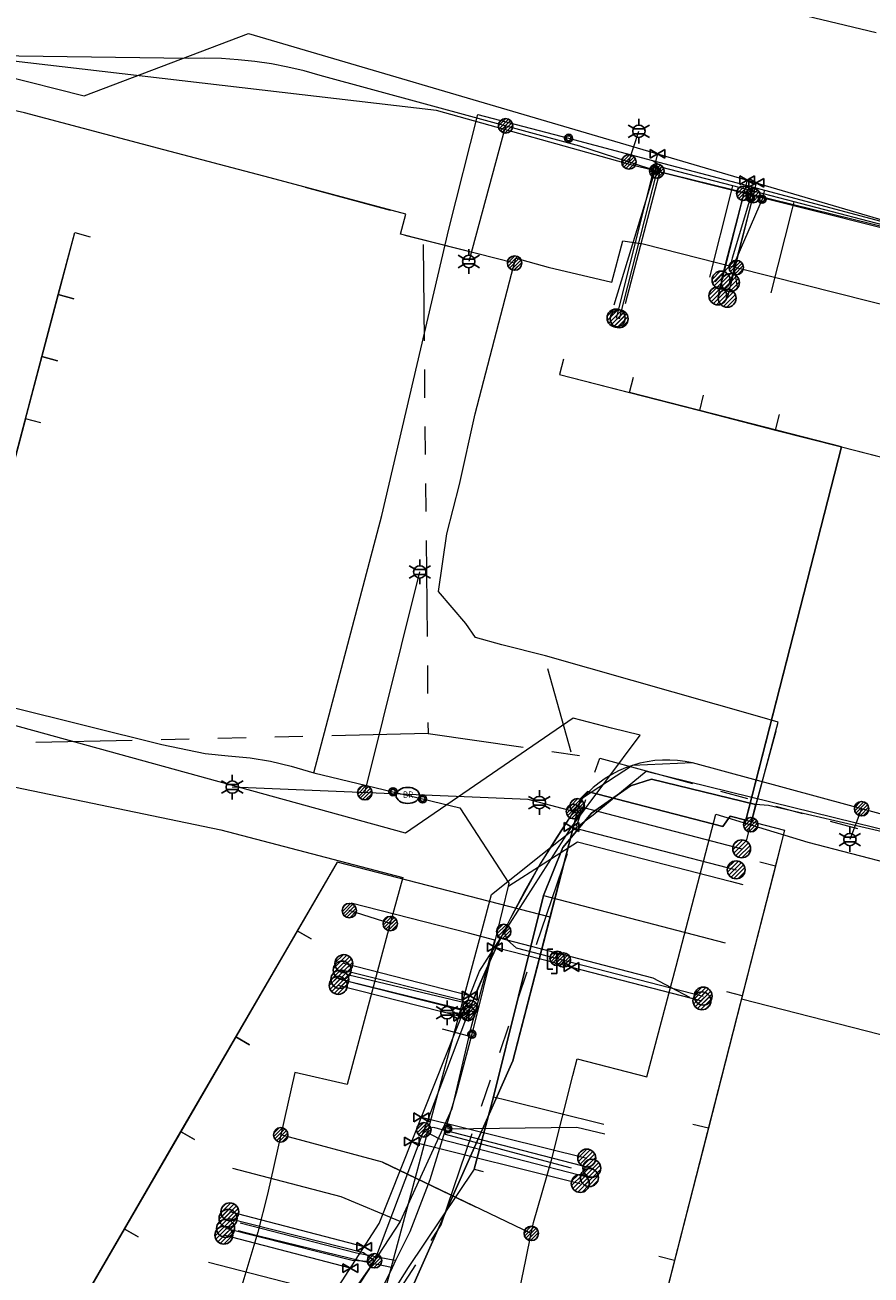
# Model space of a CAD drawing. Header units: metres. Extents: x 197355 to 199157, y 355772 to 356286.
# Tile 236 of 256: x 198642 to 198695, y 355931 to 356009. Entities that reach past the tile are written whole.
import ezdxf
from ezdxf.enums import TextEntityAlignment as Align
from ezdxf.lldxf.tags import DXFTag

# ---------------------------------------------------------------- set-up
doc = ezdxf.new("R2010")
doc.units = ezdxf.units.M
doc.linetypes.add('RI-GWA', pattern=[18.45, 6, -1.8, 1.75, -1.8, 1.75, -1.8, 1.75, -1.8])
for name, color, linetype, lineweight in [('B-WE-KL-DATA_HULPSTUK_KPNB.V.-S', 90, 'Continuous', 25), ('B-WE-KL-DATA_KABELBUNDEL_KPNB.V.-G', 90, 'Continuous', 18), ('B-WE-KL-DATA_KABELBUNDEL_ZIGGOB.V.-G', 94, 'Continuous', 18), ('B-WE-KL-DATA_TELECOM_REGGEFIBEROPERATORB.V.-G', 90, 'KL-TELECOM-ALGEMEEN-N', 18), ('B-WE-KL-DATA_TELECOM_ZIGGOB.V.-G', 94, 'KL-TELECOM-ALGEMEEN-N', 18), ('B-WE-KL-ET_LS_ENEXISNETBEHEERB.V.-G', 190, 'KL-LS-N', 18), ('B-WE-KL-ET_LS_HULPSTUK_ENEXISNETBEHEERB.V.-S', 190, 'Continuous', 25), ('B-WE-KL-ET_LS_KABELBUNDEL_ENEXISNETBEHEERB.V.-G', 190, 'KL-BUNDEL-N', 18), ('B-WE-KL-GAS_HULPSTUK_ENEXISNETBEHEERB.V.-S', 30, 'Continuous', 25), ('B-WE-KL-GAS_LD_ENEXISNETBEHEERB.V.-G', 50, 'KL-GAS-LD-N', 18), ('B-WE-KL-GAS_LD_HOOFDLEIDING_100 MBAR_PVC_ENEXISNETBEHEERB.V.-G', 50, 'KL-GAS-LD-N', 18), ('B-WE-KL-WATER_HULPSTUK_NVWATERLEIDINGMAATSCHAPPIJLIMBURG-S', 170, 'Continuous', 25), ('B-WE-KL-WATER_TRANSPORTLEIDING_NVWATERLEIDINGMAATSCHAPPIJLIMBURG-G', 170, 'KL-WATER-TR-N', 18), ('B-WE-RI-GWA_GEMEENTEROERMOND-G', 30, 'RI-GWA', 18)]:
    doc.layers.add(name, color=color, linetype=linetype, lineweight=lineweight)
doc.styles.add('NLCS-ISO', font='NLCS-ISO.ttf')
doc.styles.get("Standard").update_dxf_attribs({"font": 'isocp.shx'})
doc.linetypes.add('KL-BUNDEL-N', pattern='A,28,-5,[103,NLCS.SHX,S=1.25,R=0,X=0,Y=0],-5,[103,NLCS.SHX,S=1.25,R=0,X=0,Y=0],-5,[103,NLCS.SHX,S=1.25,R=0,X=0,Y=0],-5,[103,NLCS.SHX,S=1.25,R=0,X=0,Y=0],-5', length=53)
tags = doc.linetypes.add('KL-GAS-LD-N', pattern='A,4,-1,[69,NLCS.SHX,S=0.5,R=0,X=0,Y=0],-1,4,-1,["L",Standard,S=1,R=0,X=0.25,Y=-0.5],-2', length=13).pattern_tags.tags
tags[18] = DXFTag(74, 10)
tags = doc.linetypes.add('KL-LS-N', pattern='A,4,-1,[103,NLCS.SHX,S=0.75,R=0,X=0,Y=0],-1,4,-1,["L",Standard,S=1,R=0,X=0,Y=-0.5],-2', length=13).pattern_tags.tags
tags[18] = DXFTag(74, 10)
doc.linetypes.add('KL-TELECOM-ALGEMEEN-N', pattern='A,7,-1,[101,NLCS.SHX,S=0.5,R=0,X=0,Y=0],-1', length=9)
doc.linetypes.add('KL-WATER-TR-N', pattern='A,7,-0.5,[168,NLCS.SHX,S=0.75,R=0,X=0.75,Y=0],-2,[168,NLCS.SHX,S=0.75,R=0,X=0.75,Y=0],-2', length=11.5)

# ---------------------------------------------------------------- blocks, each defined once
blk = doc.blocks.new('SKL-ET_HULP_MOF-SO')
h = blk.add_hatch()
h.set_pattern_fill('ANSI31', color=256, scale=6, style=0)
h.set_pattern_definition([(45, (-2.25, -126.982), (-0.53033, 0.53033), [])])
edge = h.paths.add_edge_path()
edge.add_arc((0, 0), 2.25, 0, 360)
at = {"linetype": 'Continuous'}
blk.add_circle((0, 0), 2.25, dxfattribs=at)
blk = doc.blocks.new('SKL-WTB_HULP_AANSLUITPUNT-SO')
h = blk.add_hatch()
h.set_pattern_fill('ANSI31', color=256, scale=3, style=0)
h.set_pattern_definition([(45, (-1.125, -63.491), (-0.265165, 0.265165), [])])
edge = h.paths.add_edge_path()
edge.add_arc((0, 0), 1.12, 0, 360)
at = {"linetype": 'Continuous'}
blk.add_circle((0, 0), 1.12, dxfattribs=at)
blk = doc.blocks.new('SKL-WTB_HULP_AFSLUITER-SO')
for p, q in [((2.3, 1.37), (-2.3, -1.37)), ((-2.3, 1.37), (2.3, -1.37)), ((2.3, -1.37), (2.3, 1.37))]:
    blk.add_line(p, q)
at = {"ltscale": 0.1}
blk.add_line((-2.3, -1.37), (-2.3, 1.37), dxfattribs=at)
blk = doc.blocks.new('SKL-WTB_HULP_VERLOOPSTUK-SO')
for p, q in [((-0.539, -0.383), (-0.539, 0.867)), ((-0.539, 0.867), (-0.193, 0.867)), ((0.048, 0.598), (-0.298, 0.598)), ((0.048, -0.652), (0.048, 0.598)), ((-0.539, -0.383), (-0.193, -0.383)), ((0.048, -0.652), (-0.298, -0.652))]:
    blk.add_line(p, q)
blk = doc.blocks.new('SKL-ET_HULP_AANSLUITPUNT-SO')
h = blk.add_hatch()
h.set_pattern_fill('ANSI31', color=256, scale=30, style=0)
h.set_pattern_definition([(45, (-11.25, -634.91), (-2.65165, 2.65165), [])])
edge = h.paths.add_edge_path()
edge.add_arc((0, 0), 11.2, 0, 360)
at = {"linetype": 'Continuous'}
blk.add_circle((0, 0), 11.2, dxfattribs=at)
blk = doc.blocks.new('B-SIE-WEG_LICHTMAST-SO')
at = {"ltscale": 0.1}
for p, q in [((-0.334, 0.193), (-0.668, 0.386)), ((0, 0.386), (0, 0.772)), ((0.334, 0.193), (0.668, 0.386)), ((-0.334, -0.193), (-0.668, -0.386)), ((0, -0.386), (0, -0.772)), ((0.334, -0.193), (0.668, -0.386))]:
    blk.add_line(p, q, dxfattribs=at)
at = {"flags": 128}
for points in [[(-0.354, 0.152), (0.354, 0.152)], [(-0.354, -0.152), (0.354, -0.152)]]:
    blk.add_lwpolyline(points, dxfattribs=at)
at = {"ltscale": 0.1}
blk.add_circle((0, 0), 0.386, dxfattribs=at)
at = {"style": 'NLCS-ISO'}
blk.add_attdef('TYPE', text='', height=0.549, dxfattribs=at).set_placement((0, 0.772), align=Align.BOTTOM_CENTER)
blk = doc.blocks.new('SIE-WEG_STRAATPOT_BRANDKRAAN-SO')
blk.add_ellipse((0, 0), major_axis=(-0.729, 0), ratio=0.685994)
at = {"style": 'NLCS-ISO'}
blk.add_text('BR', height=0.4, dxfattribs=at).set_placement((-0.298, -0.153))
blk = doc.blocks.new('SIE-WEG_AFVALBAK_TYPE_01')
for radius in [0.25, 0.156]:
    blk.add_circle((0, 0), radius)

msp = doc.modelspace()

# ---------------------------------------------------------------- linework, layer by layer
at = {"layer": 'B-WE-KL-DATA_KABELBUNDEL_KPNB.V.-G', "flags": 128}
for points in [[(198672.542, 355994.582), (198665.435, 355996.376), (198665.757, 355997.628), (198659.478, 355999.325), (198656.912, 356000), (198650.679, 356001.64), (198641.983, 356003.942), (198640.974, 356004.169), (198640.765, 356003.229), (198639.929, 356000), (198637.078, 355988.987)], [(198659.478, 355999.325), (198664.791, 355997.889)], [(198670.493, 355995.099), (198665.696, 355996.31)], [(198672.542, 355994.581), (198672.626, 355994.884), (198674.635, 355994.332), (198678.599, 355993.403), (198679.292, 355995.973), (198680.547, 355995.777), (198686.361, 355994.309)], [(198687.263, 355959.57), (198688.983, 355965.963), (198687.835, 355966.29), (198674.475, 355970.09), (198671.738, 355970.794), (198670.095, 355971.238), (198669.504, 355972.106), (198667.796, 355974.118), (198668.316, 355977.706), (198669.11, 355980.776), (198670.084, 355985.194), (198672.351, 355993.894), (198672.542, 355994.581)], [(198686.361, 355994.309), (198696.807, 355991.674), (198697.757, 355991.506), (198697.398, 355990.004), (198708.582, 355987.084)], [(198674.6, 355969.308), (198676.042, 355964.112)], [(198687.507, 355960.477), (198688.839, 355965.429)], [(198629.955, 355958.009), (198633.887, 355956.978), (198635.492, 355963.131), (198654.216, 355959.244), (198665.563, 355956.289), (198664.791, 355953.406)], [(198673.579, 355934.089), (198673.719, 355934.764), (198674.844, 355938.65), (198676.171, 355943.929), (198676.432, 355944.967), (198680.785, 355943.854), (198682.614, 355950.761), (198685.092, 355960.23), (198687.263, 355959.57)], [(198687.263, 355959.57), (198690.829, 355958.488), (198696.271, 355957.077), (198703.956, 355955.083), (198708.803, 355953.786), (198707.021, 355947.011), (198715.818, 355946.789), (198726.711, 355943.902), (198723.836, 355931.955), (198722.318, 355926.512), (198722.032, 355925.335)], [(198664.791, 355953.407), (198662.235, 355954.218)], [(198664.791, 355953.406), (198662.103, 355943.365), (198658.839, 355944.13), (198657.962, 355940.235), (198657.962, 355940.234)], [(198657.962, 355940.234), (198657.13, 355936.535), (198656.525, 355934.175), (198655.346, 355930.218)], [(198673.579, 355934.09), (198664.296, 355938.538), (198657.962, 355940.235), (198657.962, 355940.235)], [(198664.296, 355938.538), (198670.106, 355935.754)], [(198668.678, 355927.116), (198669.384, 355929.473), (198672.467, 355928.722), (198673.237, 355932.44), (198673.579, 355934.089)]]:
    msp.add_lwpolyline(points, dxfattribs=at)
at = {"layer": 'B-WE-KL-DATA_KABELBUNDEL_ZIGGOB.V.-G', "flags": 128}
for points in [[(198644.091, 355992.617), (198645.115, 355996.484), (198646.082, 355996.228)], [(198643.067, 355988.75), (198644.091, 355992.617)], [(198645.058, 355992.361), (198644.091, 355992.617)], [(198642.043, 355984.883), (198643.067, 355988.75)], [(198644.034, 355988.494), (198643.067, 355988.75)], [(198675.591, 355988.596), (198675.338, 355987.628), (198679.71, 355986.508)], [(198679.71, 355986.508), (198679.954, 355987.478)], [(198679.71, 355986.508), (198684.081, 355985.389)], [(198684.081, 355985.389), (198684.326, 355986.358)], [(198684.081, 355985.389), (198688.815, 355984.176)], [(198688.815, 355984.176), (198689.06, 355985.145)], [(198641.019, 355981.016), (198642.043, 355984.883)], [(198643.01, 355984.627), (198642.043, 355984.883)], [(198688.815, 355984.176), (198692.916, 355983.125)], [(198686.955, 355959.856), (198692.916, 355983.125)], [(198692.916, 355983.125), (198696.408, 355982.23)], [(198674.748, 355953.799), (198676.672, 355961.234), (198677.09, 355961.641)], [(198686.955, 355959.856), (198685.986, 355960.104), (198685.515, 355959.455), (198677.09, 355961.641)], [(198686.955, 355959.856), (198686.893, 355959.614)], [(198686.955, 355959.856), (198689.377, 355959.236), (198688.801, 355956.987)], [(198674.748, 355953.799), (198661.47, 355957.23), (198658.984, 355952.95)], [(198688.801, 355956.987), (198687.834, 355957.241)], [(198688.801, 355956.987), (198686.73, 355948.896)], [(198674.748, 355953.799), (198672.433, 355944.851), (198665.526, 355929.298), (198662.935, 355921.684), (198662.579, 355920.056), (198662.485, 355918.425), (198662.645, 355916.775), (198663.076, 355915.004), (198663.264, 355913.626), (198663.209, 355912.234), (198662.91, 355910.871), (198662.512, 355909.847), (198662.134, 355909.142), (198661.687, 355908.479), (198660.895, 355907.577), (198659.644, 355906.58), (198658.586, 355906.008), (198657.548, 355905.595), (198657.189, 355905.377), (198656.911, 355905.094), (198656.274, 355902.25), (198628.302, 355910.228), (198625.945, 355902.356)], [(198658.984, 355952.95), (198655.152, 355946.351)], [(198659.849, 355952.448), (198658.984, 355952.95)], [(198686.682, 355948.708), (198684.62, 355940.651)], [(198686.73, 355948.896), (198685.762, 355949.147)], [(198686.73, 355948.896), (198686.682, 355948.708)], [(198686.682, 355948.708), (198718.497, 355940.566), (198717.405, 355936.299)], [(198655.152, 355946.351), (198651.718, 355940.438)], [(198656.017, 355945.849), (198655.152, 355946.351)], [(198684.62, 355940.651), (198683.649, 355940.89)], [(198651.718, 355940.438), (198648.198, 355934.377)], [(198652.583, 355939.936), (198651.718, 355940.438)], [(198684.62, 355940.651), (198682.508, 355932.399)], [(198648.198, 355934.377), (198642.622, 355924.775)], [(198649.063, 355933.875), (198648.198, 355934.377)], [(198682.508, 355932.399), (198680.404, 355924.178)], [(198682.508, 355932.399), (198681.541, 355932.653)]]:
    msp.add_lwpolyline(points, dxfattribs=at)
at = {"layer": 'B-WE-KL-DATA_TELECOM_REGGEFIBEROPERATORB.V.-G', "flags": 128}
for points in [[(198686.154, 355999.394), (198681.662, 356000.569), (198681.53, 356000.068), (198679.432, 355992.045)], [(198684.715, 355993.695), (198686.027, 355998.893), (198686.154, 355999.394)], [(198689.963, 355998.399), (198686.154, 355999.394)], [(198688.533, 355992.732), (198689.836, 355997.897), (198689.963, 355998.399)], [(198696.971, 355996.566), (198689.963, 355998.399)], [(198708.778, 355848.809), (198708.923, 355849.774), (198709.083, 355850.236), (198709.41, 355850.606), (198710.444, 355851.438), (198711.123, 355852.226), (198711.512, 355853.299), (198711.469, 355854.495), (198711.018, 355855.503), (198710.267, 355856.556), (198710.124, 355856.86), (198710.104, 355857.118), (198710.265, 355857.717), (198711.592, 355862.678), (198712.241, 355865.108), (198713.867, 355871.161), (198714.165, 355871.428), (198715.279, 355872.081), (198715.778, 355872.435), (198716.297, 355872.925), (198716.619, 355873.508), (198716.714, 355874.276), (198716.5, 355875.178), (198716.028, 355875.982), (198715.412, 355876.539), (198715.746, 355877.696), (198716.379, 355879.886), (198717.184, 355882.67), (198718.256, 355886.53), (198721.611, 355897.725), (198723.134, 355901.991), (198725.631, 355908.109), (198727.605, 355912.62), (198728.769, 355915.631), (198729.028, 355915.988), (198729.294, 355916.818), (198728.662, 355917.937), (198727.961, 355918.833), (198727.783, 355920.26), (198728.109, 355922.661), (198728.139, 355924.048), (198728.46, 355925.692), (198730.636, 355935.164), (198731.464, 355939.766), (198730.752, 355942.975), (198728.216, 355947.146), (198724.803, 355946.045), (198721.098, 355946.246), (198719.096, 355947.152), (198716.724, 355949.705), (198715.614, 355952.064), (198715.241, 355952.057), (198713.06, 355952.92), (198711.112, 355954.165), (198709.068, 355955.354), (198706.848, 355956.248), (198695.738, 355959.054), (198688.368, 355960.761), (198687.558, 355960.822), (198681.08, 355962.416), (198679.767, 355961.984), (198677.326, 355960.288), (198675.551, 355958.145), (198674.332, 355955.151), (198671.217, 355942.6), (198670.029, 355938.095), (198665.898, 355931.956), (198664.2, 355929.256), (198661.822, 355925.275), (198660.825, 355923.423), (198660.529, 355921.975), (198660.729, 355918.614), (198660.977, 355915.498), (198660.47, 355911.635), (198659.789, 355909.201), (198658.636, 355907.79), (198656.576, 355906.321), (198655.553, 355905.095), (198654.807, 355902.715), (198650.581, 355903.92), (198646.74, 355905.016), (198639.462, 355907.092), (198628.279, 355910.281), (198626.445, 355903.929), (198626.368, 355903.662), (198625.779, 355901.622)], [(198674.332, 355955.151), (198675.551, 355958.145), (198677.326, 355960.288), (198679.767, 355961.984), (198681.08, 355962.416), (198687.558, 355960.822), (198686.992, 355958.643), (198686.971, 355958.561)], [(198671.217, 355942.6), (198674.332, 355955.151)], [(198674.332, 355955.151), (198675.302, 355954.899), (198685.672, 355952.198)], [(198669.688, 355946.379), (198671.315, 355952.368), (198669.667, 355952.813), (198662.352, 355954.678)], [(198669.688, 355946.379), (198668.619, 355941.852), (198665.409, 355934.829)], [(198669.688, 355946.379), (198668.049, 355946.824)], [(198670.029, 355938.095), (198671.217, 355942.6)], [(198671.217, 355942.6), (198672.071, 355942.39), (198678.104, 355940.904)], [(198665.409, 355934.829), (198661.717, 355936.363), (198654.977, 355938.141)], [(198670.029, 355938.095), (198665.898, 355931.956), (198664.2, 355929.256)], [(198670.029, 355938.095), (198670.57, 355937.954)], [(198665.409, 355934.829), (198661.911, 355929.496)], [(198661.911, 355929.496), (198660.153, 355930.551), (198653.452, 355932.281)]]:
    msp.add_lwpolyline(points, dxfattribs=at)
at = {"layer": 'B-WE-KL-DATA_TELECOM_ZIGGOB.V.-G', "flags": 128}
for points in [[(198595.791, 355987.992), (198595.358, 355988.102), (198596.142, 355990.971), (198604.03, 355988.816), (198603.529, 355986.646), (198639.995, 355977.15), (198645.115, 355996.484), (198646.082, 355996.228)], [(198595.791, 355987.992), (198595.358, 355988.102), (198596.142, 355990.971), (198604.03, 355988.816), (198603.529, 355986.646), (198639.995, 355977.15), (198644.091, 355992.617), (198645.058, 355992.361)], [(198643.01, 355984.627), (198642.043, 355984.883), (198639.995, 355977.15), (198603.529, 355986.646), (198604.03, 355988.816), (198596.142, 355990.971), (198595.358, 355988.102), (198595.791, 355987.992)], [(198595.791, 355987.992), (198595.358, 355988.102), (198596.142, 355990.971), (198604.03, 355988.816), (198603.529, 355986.646), (198639.995, 355977.15), (198643.067, 355988.75), (198644.034, 355988.494)], [(198675.591, 355988.596), (198675.338, 355987.628), (198692.916, 355983.125), (198686.893, 355959.614)], [(198686.893, 355959.614), (198692.916, 355983.125), (198679.71, 355986.508), (198679.954, 355987.478)], [(198686.893, 355959.614), (198692.916, 355983.125), (198684.081, 355985.389), (198684.326, 355986.358)], [(198686.893, 355959.614), (198692.916, 355983.125), (198688.815, 355984.176), (198689.06, 355985.145)], [(198686.893, 355959.614), (198692.916, 355983.125), (198696.408, 355982.23), (198696.66, 355983.198)], [(198686.893, 355959.614), (198692.916, 355983.125), (198701.648, 355980.888), (198701.9, 355981.856)], [(198686.893, 355959.614), (198692.916, 355983.125), (198707.009, 355979.515), (198707.261, 355980.482)], [(198686.893, 355959.614), (198692.916, 355983.125), (198711.989, 355978.239), (198712.243, 355979.206)], [(198686.893, 355959.614), (198692.916, 355983.125), (198717.191, 355976.906), (198717.445, 355977.873)], [(198615.518, 355865.688), (198615.362, 355865.734), (198624.609, 355897.892), (198628.302, 355910.228), (198656.274, 355902.25), (198656.84, 355904.928), (198656.911, 355905.094), (198657.052, 355905.262), (198657.189, 355905.377), (198657.355, 355905.489), (198657.548, 355905.595), (198657.763, 355905.694), (198658.216, 355905.854), (198658.586, 355906.008), (198658.948, 355906.181), (198659.301, 355906.372), (198659.644, 355906.58), (198659.975, 355906.805), (198660.295, 355907.047), (198660.602, 355907.305), (198660.895, 355907.577), (198661.174, 355907.865), (198661.438, 355908.165), (198661.687, 355908.479), (198661.919, 355908.805), (198662.134, 355909.142), (198662.332, 355909.49), (198662.512, 355909.847), (198662.673, 355910.213), (198662.91, 355910.871), (198663.089, 355911.546), (198663.209, 355912.234), (198663.267, 355912.929), (198663.264, 355913.626), (198663.201, 355914.32), (198663.076, 355915.004), (198662.892, 355915.675), (198662.755, 355916.225), (198662.645, 355916.775), (198662.564, 355917.326), (198662.51, 355917.876), (198662.485, 355918.425), (198662.488, 355918.972), (198662.52, 355919.516), (198662.579, 355920.056), (198662.724, 355920.876), (198662.935, 355921.684), (198665.526, 355929.298), (198672.433, 355944.851), (198676.672, 355961.234), (198677.09, 355961.641), (198685.515, 355959.455), (198685.986, 355960.104), (198686.955, 355959.856), (198686.893, 355959.614)], [(198686.893, 355959.614), (198686.955, 355959.856), (198685.986, 355960.104), (198685.515, 355959.455), (198677.09, 355961.641), (198676.672, 355961.234), (198674.748, 355953.799), (198661.47, 355957.23), (198638.463, 355917.614), (198639.327, 355917.111)], [(198686.893, 355959.614), (198686.955, 355959.856), (198685.986, 355960.104), (198685.515, 355959.455), (198677.09, 355961.641), (198676.672, 355961.234), (198674.748, 355953.799), (198661.47, 355957.23), (198642.622, 355924.775), (198643.487, 355924.273)], [(198686.893, 355959.614), (198686.955, 355959.856), (198685.986, 355960.104), (198685.515, 355959.455), (198677.09, 355961.641), (198676.672, 355961.234), (198674.748, 355953.799), (198661.47, 355957.23), (198648.198, 355934.377), (198649.063, 355933.875)], [(198686.893, 355959.614), (198686.955, 355959.856), (198685.986, 355960.104), (198685.515, 355959.455), (198677.09, 355961.641), (198676.672, 355961.234), (198674.748, 355953.799), (198661.47, 355957.23), (198651.718, 355940.438), (198652.583, 355939.936)], [(198686.893, 355959.614), (198686.955, 355959.856), (198685.986, 355960.104), (198685.515, 355959.455), (198677.09, 355961.641), (198676.672, 355961.234), (198674.748, 355953.799), (198661.47, 355957.23), (198655.152, 355946.351), (198656.017, 355945.849)], [(198686.893, 355959.614), (198686.955, 355959.856), (198685.986, 355960.104), (198685.515, 355959.455), (198677.09, 355961.641), (198676.672, 355961.234), (198674.748, 355953.799), (198661.47, 355957.23), (198658.984, 355952.95), (198659.849, 355952.448)], [(198686.893, 355959.614), (198686.955, 355959.856), (198689.377, 355959.236), (198674.186, 355899.88), (198673.212, 355900.11)], [(198686.893, 355959.614), (198686.955, 355959.856), (198689.377, 355959.236), (198676.279, 355908.058), (198675.312, 355908.311)], [(198686.893, 355959.614), (198686.955, 355959.856), (198689.377, 355959.236), (198678.324, 355916.049), (198677.357, 355916.302)], [(198686.893, 355959.614), (198686.955, 355959.856), (198689.377, 355959.236), (198680.404, 355924.178), (198679.436, 355924.427)], [(198686.893, 355959.614), (198686.955, 355959.856), (198689.377, 355959.236), (198682.508, 355932.399), (198681.541, 355932.653)], [(198686.893, 355959.614), (198686.955, 355959.856), (198689.377, 355959.236), (198684.62, 355940.651), (198683.649, 355940.89)], [(198686.893, 355959.614), (198686.955, 355959.856), (198689.377, 355959.236), (198686.73, 355948.896), (198685.762, 355949.147)], [(198686.893, 355959.614), (198686.955, 355959.856), (198689.377, 355959.236), (198686.682, 355948.708), (198718.497, 355940.566), (198717.405, 355936.299), (198718.373, 355936.046)], [(198686.893, 355959.614), (198686.955, 355959.856), (198689.377, 355959.236), (198686.682, 355948.708), (198718.497, 355940.566), (198716.313, 355932.031), (198717.282, 355931.783)], [(198686.893, 355959.614), (198686.955, 355959.856), (198689.377, 355959.236), (198686.682, 355948.708), (198718.497, 355940.566), (198714.544, 355925.117), (198715.513, 355924.869)], [(198686.893, 355959.614), (198686.955, 355959.856), (198689.377, 355959.236), (198688.801, 355956.987), (198687.834, 355957.241)]]:
    msp.add_lwpolyline(points, dxfattribs=at)
at = {"layer": 'B-WE-KL-ET_LS_ENEXISNETBEHEERB.V.-G', "flags": 128}
for points in [[(198724.057, 355959.897), (198725.948, 355986.981), (198725.906, 355987.338), (198725.808, 355987.683), (198725.657, 355988.009), (198725.455, 355988.306), (198725.208, 355988.567), (198724.923, 355988.786), (198724.607, 355988.956), (198724.267, 355989.074), (198723.456, 355989.295), (198713.9, 355991.895), (198708.777, 355993.243), (198698.108, 355996.087), (198681.673, 356000.237), (198676.603, 356001.88), (198660.419, 356006.283), (198659.415, 356006.561), (198658.4, 356006.799), (198657.377, 356006.995), (198656.346, 356007.149), (198655.31, 356007.261), (198654.271, 356007.331), (198653.229, 356007.359), (198652.187, 356007.344), (198638.592, 356007.53), (198637.425, 356007.456), (198636.62, 356007.281)], [(198671.981, 356003.137), (198669.68, 355994.68)], [(198679.67, 356000.886), (198680.29, 356002.8)], [(198681.409, 356000.322), (198679.059, 355991.108)], [(198686.826, 355998.936), (198685.414, 355993.521)], [(198687.408, 355998.789), (198685.995, 355993.37)], [(198663.205, 355961.566), (198666.628, 355975.328)], [(198733.008, 355957.788), (198728.001, 355957.69), (198727.833, 355957.678), (198727.669, 355957.636), (198727.515, 355957.567), (198727.376, 355957.471), (198727.256, 355957.353), (198727.159, 355957.215), (198727.087, 355957.062), (198726.203, 355953.696), (198726.135, 355953.512), (198726.033, 355953.345), (198725.899, 355953.201), (198725.741, 355953.086), (198725.562, 355953.004), (198725.372, 355952.959), (198725.176, 355952.951), (198724.982, 355952.982), (198707.853, 355957.353), (198695.332, 355960.256), (198683.632, 355963.419), (198683.168, 355963.511), (198682.699, 355963.572), (198682.228, 355963.601), (198681.755, 355963.598), (198681.283, 355963.564), (198680.815, 355963.497), (198680.353, 355963.399), (198679.898, 355963.27), (198679.453, 355963.111), (198679.019, 355962.922), (198678.6, 355962.704), (198678.196, 355962.459), (198677.809, 355962.186), (198677.442, 355961.888), (198677.096, 355961.567), (198676.772, 355961.222), (198676.607, 355960.984), (198676.204, 355960.395), (198675.147, 355958.776), (198674.139, 355957.125), (198673.181, 355955.445), (198672.275, 355953.736), (198671.861, 355952.912), (198671.301, 355951.746), (198670.764, 355950.57), (198670.251, 355949.382), (198669.763, 355948.185), (198663.809, 355932.386), (198656.574, 355922.085), (198646.926, 355905.711), (198646.778, 355905.535), (198646.581, 355905.416), (198646.356, 355905.367), (198646.128, 355905.394), (198636.856, 355908.08), (198635.894, 355908.353), (198628.281, 355910.469), (198628.086, 355910.484), (198627.899, 355910.425), (198627.749, 355910.299), (198627.658, 355910.126), (198625.056, 355901.44), (198624.965, 355901.266), (198624.814, 355901.14), (198624.627, 355901.08), (198624.431, 355901.095), (198623.875, 355901.272), (198612.035, 355904.293), (198582.337, 355911.542), (198549.169, 355920.258), (198549.016, 355920.277), (198548.864, 355920.248), (198548.728, 355920.173), (198548.622, 355920.061), (198546.91, 355913.748), (198546.852, 355913.543), (198546.838, 355913.33), (198546.869, 355913.12), (198546.944, 355912.92), (198547.059, 355912.741), (198547.209, 355912.589), (198547.387, 355912.473), (198547.769, 355912.329), (198547.935, 355912.228), (198548.079, 355912.097), (198548.194, 355911.94), (198548.277, 355911.764), (198548.324, 355911.575), (198548.333, 355911.381), (198548.305, 355911.188), (198547.118, 355906.814)], [(198733.008, 355957.788), (198728.001, 355957.69), (198727.376, 355957.471), (198727.043, 355956.899), (198726.203, 355953.696), (198725.741, 355953.086), (198724.982, 355952.982), (198707.853, 355957.353), (198695.332, 355960.256), (198683.632, 355963.419), (198679.898, 355963.27), (198676.772, 355961.222), (198676.204, 355960.395)], [(198674.084, 355960.949), (198673.381, 355961.132), (198654.94, 355961.917)], [(198676.204, 355960.395), (198674.084, 355960.949)], [(198676.204, 355960.395), (198675.147, 355958.776), (198674.139, 355957.125), (198673.181, 355955.445), (198672.275, 355953.736), (198671.861, 355952.912), (198671.301, 355951.746), (198670.764, 355950.57), (198670.251, 355949.382), (198669.763, 355948.185), (198663.809, 355932.386), (198656.574, 355922.085), (198646.926, 355905.711), (198646.778, 355905.535), (198646.581, 355905.416), (198646.356, 355905.367), (198646.128, 355905.394), (198636.856, 355908.08), (198635.894, 355908.353), (198628.281, 355910.469), (198628.086, 355910.484), (198627.899, 355910.425), (198627.749, 355910.299), (198627.658, 355910.126), (198625.056, 355901.44), (198624.965, 355901.266), (198624.814, 355901.14), (198624.627, 355901.08), (198624.431, 355901.095), (198623.875, 355901.272), (198612.035, 355904.293), (198582.337, 355911.542), (198580.997, 355911.895)], [(198676.443, 355960.746), (198686.697, 355958.067)], [(198694.174, 355960.569), (198693.444, 355958.645)], [(198671.861, 355952.912), (198672.096, 355952.364), (198672.641, 355951.896), (198675.197, 355951.236)], [(198675.197, 355951.236), (198675.583, 355951.136)], [(198675.583, 355951.136), (198684.298, 355948.888)], [(198669.763, 355948.185), (198669.253, 355948.622), (198661.789, 355950.506)], [(198669.763, 355948.185), (198669.132, 355948.034), (198661.642, 355949.925)], [(198669.621, 355947.808), (198668.326, 355947.846)], [(198666.884, 355940.547), (198667.468, 355940.705), (198677.355, 355938.154)], [(198666.884, 355940.547), (198666.994, 355940.448), (198667.849, 355939.988), (198677.206, 355937.573)], [(198663.809, 355932.386), (198663.127, 355932.889), (198654.677, 355935.026)], [(198663.809, 355932.386), (198663.402, 355932.34), (198662.42, 355932.407), (198654.52, 355934.405)]]:
    msp.add_lwpolyline(points, dxfattribs=at)
at = {"layer": 'B-WE-KL-ET_LS_KABELBUNDEL_ENEXISNETBEHEERB.V.-G', "flags": 128}
for points in [[(198724.057, 355959.897), (198725.948, 355986.981), (198725.906, 355987.338), (198725.808, 355987.683), (198725.657, 355988.009), (198725.455, 355988.306), (198725.208, 355988.567), (198724.923, 355988.786), (198724.607, 355988.956), (198724.267, 355989.074), (198723.456, 355989.295), (198713.9, 355991.895), (198708.777, 355993.243), (198698.108, 355996.087), (198681.673, 356000.237), (198676.603, 356001.88), (198660.419, 356006.283), (198659.415, 356006.561), (198658.4, 356006.799), (198657.377, 356006.995), (198656.346, 356007.149), (198655.31, 356007.261), (198654.271, 356007.331), (198653.229, 356007.359), (198652.187, 356007.344), (198638.592, 356007.53), (198637.425, 356007.456), (198636.62, 356007.281)], [(198727.043, 355956.899), (198726.203, 355953.696), (198725.741, 355953.086), (198724.982, 355952.982), (198707.853, 355957.353), (198695.332, 355960.256), (198683.632, 355963.419), (198679.898, 355963.27), (198676.772, 355961.222), (198676.204, 355960.395)], [(198674.084, 355960.949), (198673.381, 355961.132), (198654.94, 355961.917)], [(198676.204, 355960.395), (198674.084, 355960.949)], [(198676.204, 355960.395), (198674.139, 355957.125), (198672.275, 355953.736), (198671.861, 355952.912), (198670.764, 355950.57), (198669.763, 355948.185), (198663.809, 355932.386), (198656.574, 355922.085), (198646.926, 355905.711), (198646.581, 355905.416), (198646.128, 355905.394), (198636.856, 355908.08), (198635.894, 355908.353), (198628.281, 355910.469), (198627.658, 355910.126), (198625.056, 355901.44), (198624.431, 355901.095), (198623.875, 355901.272)]]:
    msp.add_lwpolyline(points, dxfattribs=at)
at = {"layer": 'B-WE-KL-GAS_LD_ENEXISNETBEHEERB.V.-G', "flags": 128}
for points in [[(198681.449, 356001.395), (198678.866, 355991.159)], [(198687.034, 355999.754), (198685.213, 355992.538)], [(198687.61, 355999.585), (198685.795, 355992.391)], [(198676.094, 355959.424), (198686.353, 355956.756)], [(198671.307, 355951.939), (198675.123, 355950.95)], [(198669.74, 355948.911), (198661.895, 355950.909)], [(198675.123, 355950.95), (198676.09, 355950.699)], [(198676.09, 355950.699), (198684.221, 355948.591)], [(198669.219, 355947.6), (198661.545, 355949.555)], [(198666.726, 355941.328), (198677.038, 355938.785)], [(198666.129, 355939.827), (198676.637, 355937.202)], [(198663.157, 355933.256), (198654.784, 355935.435)], [(198662.301, 355931.929), (198654.412, 355933.982)]]:
    msp.add_lwpolyline(points, dxfattribs=at)
at = {"layer": 'B-WE-KL-GAS_LD_HOOFDLEIDING_100 MBAR_PVC_ENEXISNETBEHEERB.V.-G', "flags": 128}
for points in [[(198627.656, 355966.472), (198630.793, 355981.082), (198631.364, 355983.989), (198631.988, 355988.075), (198631.833, 355993.862), (198633.49, 356000), (198635.497, 356007.585), (198645.706, 356005.015), (198655.946, 356008.889), (198698.053, 355996.517), (198714.29, 355992.163), (198725.679, 355988.151), (198725.721, 355984.807)], [(198626.037, 355902.428), (198625.672, 355902.548), (198628.031, 355910.314), (198648.818, 355904.74), (198651.453, 355915.132), (198664.094, 355934.706), (198670.346, 355950.436), (198676.094, 355959.424), (198680.362, 355965.144), (198678.577, 355965.592), (198676.188, 355966.219), (198665.737, 355959.053), (198634.934, 355967.514), (198628.913, 355966.161), (198627.656, 355966.472)]]:
    msp.add_lwpolyline(points, dxfattribs=at)
at = {"layer": 'B-WE-KL-WATER_TRANSPORTLEIDING_NVWATERLEIDINGMAATSCHAPPIJLIMBURG-G', "flags": 128}
for points in [[(198624.996, 355900.772), (198625.155, 355901.298), (198625.668, 355902.988), (198627.696, 355910.293), (198655.511, 355902.361), (198657.567, 355912.268), (198660.184, 355914.604), (198667.191, 355940.675), (198667.776, 355942.849), (198670.491, 355952.951), (198671.103, 355955.229), (198674.181, 355957.677), (198675.373, 355958.624), (198676.004, 355959.106), (198677.429, 355960.195), (198680.749, 355962.9), (198722.391, 355952.669), (198731.097, 355988.104), (198679.872, 356000.689), (198667.675, 356004.104), (198635.939, 356007.792), (198635.146, 356007.896)], [(198660.027, 355962.812), (198664.269, 355978.845), (198668.44, 355996.693), (198670.241, 356003.838), (198675.902, 356002.362)], [(198675.902, 356002.362), (198681.143, 356000.973), (198687.117, 355999.389), (198688.117, 355999.124), (198697.237, 355996.706), (198698.196, 355996.457), (198698.378, 355996.409), (198704.552, 355994.804), (198707.67, 355993.933), (198711.479, 355992.868), (198713.897, 355992.01), (198714.002, 355991.973), (198714.593, 355991.763), (198722.893, 355988.652), (198722.994, 355988.614)], [(198681.143, 356000.973), (198681.186, 356000.947), (198681.416, 356000.806), (198681.296, 356000.406)], [(198681.296, 356000.406), (198678.731, 355991.962)], [(198687.117, 355999.389), (198687.162, 355999.368), (198687.397, 355999.259), (198687.247, 355998.687)], [(198688.117, 355999.124), (198688.104, 355999.076), (198687.968, 355998.562)], [(198687.247, 355998.687), (198686.101, 355994.895), (198685.996, 355994.481), (198685.038, 355993.422)], [(198687.968, 355998.562), (198686.197, 355994.461), (198686.425, 355993.073)], [(198626.655, 355970.513), (198650.551, 355964.573), (198653.256, 355964.018), (198654.675, 355963.873), (198656.05, 355963.738), (198657.315, 355963.538), (198658.608, 355963.217), (198660.027, 355962.812)], [(198660.027, 355962.812), (198664.957, 355961.621)], [(198664.957, 355961.621), (198666.803, 355961.175)], [(198666.803, 355961.175), (198669.133, 355960.612), (198672.19, 355955.926), (198672.143, 355955.736), (198671.429, 355952.831), (198670.304, 355948.249), (198670.208, 355947.858), (198669.876, 355946.509)], [(198672.143, 355955.736), (198672.185, 355955.763), (198676.47, 355958.496)], [(198676.47, 355958.496), (198685.972, 355956.048), (198686.761, 355955.842)], [(198671.429, 355952.831), (198671.416, 355952.783), (198671.503, 355952.533)], [(198671.503, 355952.533), (198681.168, 355950.032), (198683.449, 355948.821)], [(198669.518, 355948.437), (198662.211, 355950.193)], [(198668.838, 355948.147), (198661.989, 355949.828)], [(198670.208, 355947.858), (198670.159, 355947.868), (198668.838, 355948.147)], [(198670.304, 355948.249), (198670.255, 355948.261), (198669.518, 355948.437)], [(198669.876, 355946.509), (198668.897, 355942.833), (198668.354, 355941.04), (198668.182, 355940.47), (198667.264, 355937.434), (198666.004, 355934.19), (198665.122, 355932.393), (198664.906, 355931.952), (198663.014, 355928.099), (198661.98, 355925.293), (198661.908, 355925.097), (198661.762, 355924.454), (198661.641, 355923.925), (198661.48, 355922.758), (198661.328, 355920.561), (198661.33, 355920.531), (198661.55, 355916.644), (198661.542, 355915.208), (198661.371, 355913.852), (198660.905, 355912.019), (198660.713, 355911.265), (198660.599, 355910.962), (198658.847, 355906.31), (198658.806, 355906.2)], [(198668.354, 355941.04), (198668.341, 355940.992), (198668.37, 355940.616)], [(198668.37, 355940.616), (198676.425, 355940.718), (198678.159, 355940.291)], [(198668.182, 355940.47), (198668.192, 355940.421), (198668.221, 355940.274)], [(198668.221, 355940.274), (198675.357, 355938.363), (198676.064, 355938.179)], [(198662.693, 355932.861), (198655.427, 355934.722)], [(198663.077, 355932.347), (198656.589, 355933.924), (198655.307, 355934.253)], [(198665.122, 355932.393), (198665.073, 355932.402), (198662.693, 355932.861)], [(198664.906, 355931.952), (198664.857, 355931.963), (198663.077, 355932.347)]]:
    msp.add_lwpolyline(points, dxfattribs=at)
at = {"layer": 'B-WE-RI-GWA_GEMEENTEROERMOND-G', "flags": 128}
for points in [[(198713.037, 356004.658), (198670.437, 356014.822)], [(198666.834, 355995.742), (198667.142, 355965.251)], [(198667.142, 355965.251), (198627.44, 355964.333)], [(198667.142, 355965.251), (198677.847, 355963.714)], [(198667.961, 355934.629), (198677.847, 355963.714)], [(198677.847, 355963.714), (198730.837, 355949.277)], [(198651.365, 355908.491), (198667.961, 355934.629)]]:
    msp.add_lwpolyline(points, dxfattribs=at)

# ---------------------------------------------------------------- block references
at = {"layer": 'B-WE-KL-DATA_HULPSTUK_KPNB.V.-S', "xscale": 0.2, "yscale": 0.2, "zscale": 0.2}
for p in [(198672.542, 355994.582), (198672.542, 355994.581), (198672.542, 355994.581), (198686.361, 355994.309), (198686.361, 355994.309), (198687.263, 355959.57), (198687.263, 355959.57), (198687.263, 355959.57), (198662.235, 355954.218), (198664.791, 355953.407), (198664.791, 355953.406), (198664.791, 355953.406), (198657.962, 355940.235), (198657.962, 355940.234), (198657.962, 355940.234), (198673.579, 355934.09), (198673.579, 355934.089), (198673.579, 355934.089)]:
    msp.add_blockref('SKL-ET_HULP_MOF-SO', p, dxfattribs=at)
at = {"layer": 'B-WE-KL-ET_LS_HULPSTUK_ENEXISNETBEHEERB.V.-S'}
for name, p, xscale, yscale, zscale in [('SKL-ET_HULP_MOF-SO', (198671.981, 356003.137), 0.2, 0.2, 0.2), ('SKL-ET_HULP_MOF-SO', (198679.67, 356000.886), 0.2, 0.2, 0.2), ('SKL-ET_HULP_MOF-SO', (198681.409, 356000.322), 0.2, 0.2, 0.2), ('SKL-ET_HULP_MOF-SO', (198686.826, 355998.936), 0.2, 0.2, 0.2), ('SKL-ET_HULP_MOF-SO', (198687.408, 355998.789), 0.2, 0.2, 0.2), ('SKL-ET_HULP_AANSLUITPUNT-SO', (198685.414, 355993.521), 0.05, 0.05, 0.05), ('SKL-ET_HULP_AANSLUITPUNT-SO', (198685.995, 355993.37), 0.05, 0.05, 0.05), ('SKL-ET_HULP_AANSLUITPUNT-SO', (198679.059, 355991.108), 0.05, 0.05, 0.05), ('SKL-ET_HULP_MOF-SO', (198663.205, 355961.566), 0.2, 0.2, 0.2), ('SKL-ET_HULP_MOF-SO', (198676.443, 355960.746), 0.2, 0.2, 0.2), ('SKL-ET_HULP_MOF-SO', (198694.174, 355960.569), 0.2, 0.2, 0.2), ('SKL-ET_HULP_MOF-SO', (198676.204, 355960.395), 0.2, 0.2, 0.2), ('SKL-ET_HULP_AANSLUITPUNT-SO', (198686.697, 355958.067), 0.05, 0.05, 0.05), ('SKL-ET_HULP_MOF-SO', (198671.861, 355952.912), 0.2, 0.2, 0.2), ('SKL-ET_HULP_MOF-SO', (198675.197, 355951.236), 0.2, 0.2, 0.2), ('SKL-ET_HULP_MOF-SO', (198675.583, 355951.136), 0.2, 0.2, 0.2), ('SKL-ET_HULP_AANSLUITPUNT-SO', (198661.789, 355950.506), 0.05, 0.05, 0.05), ('SKL-ET_HULP_AANSLUITPUNT-SO', (198661.642, 355949.925), 0.05, 0.05, 0.05), ('SKL-ET_HULP_AANSLUITPUNT-SO', (198684.298, 355948.888), 0.05, 0.05, 0.05), ('SKL-ET_HULP_MOF-SO', (198669.763, 355948.185), 0.2, 0.2, 0.2), ('SKL-ET_HULP_MOF-SO', (198669.621, 355947.808), 0.2, 0.2, 0.2), ('SKL-ET_HULP_MOF-SO', (198666.884, 355940.547), 0.2, 0.2, 0.2), ('SKL-ET_HULP_AANSLUITPUNT-SO', (198677.355, 355938.154), 0.05, 0.05, 0.05), ('SKL-ET_HULP_AANSLUITPUNT-SO', (198677.206, 355937.573), 0.05, 0.05, 0.05), ('SKL-ET_HULP_AANSLUITPUNT-SO', (198654.677, 355935.026), 0.05, 0.05, 0.05), ('SKL-ET_HULP_AANSLUITPUNT-SO', (198654.52, 355934.405), 0.05, 0.05, 0.05), ('SKL-ET_HULP_MOF-SO', (198663.809, 355932.386), 0.2, 0.2, 0.2)]:
    msp.add_blockref(name, p, dxfattribs=dict(at, xscale=xscale, yscale=yscale, zscale=zscale))
for p in [(198680.29, 356002.8), (198669.68, 355994.68), (198666.628, 355975.328), (198654.94, 355961.917), (198674.084, 355960.949), (198693.444, 355958.645), (198668.326, 355947.846)]:
    msp.add_blockref('B-SIE-WEG_LICHTMAST-SO', p, dxfattribs=at)
at = {"layer": 'B-WE-KL-GAS_HULPSTUK_ENEXISNETBEHEERB.V.-S'}
for name, p, xscale, yscale, zscale in [('SKL-WTB_HULP_AFSLUITER-SO', (198681.449, 356001.395), 0.2, 0.2, 0.2), ('SKL-WTB_HULP_AFSLUITER-SO', (198687.034, 355999.754), 0.2, 0.2, 0.2), ('SKL-WTB_HULP_AFSLUITER-SO', (198687.61, 355999.585), 0.2, 0.2, 0.2), ('SKL-WTB_HULP_AANSLUITPUNT-SO', (198685.213, 355992.538), 0.5, 0.5, 0.5), ('SKL-WTB_HULP_AANSLUITPUNT-SO', (198685.795, 355992.391), 0.5, 0.5, 0.5), ('SKL-WTB_HULP_AANSLUITPUNT-SO', (198678.866, 355991.159), 0.5, 0.5, 0.5), ('SKL-WTB_HULP_AFSLUITER-SO', (198676.094, 355959.424), 0.2, 0.2, 0.2), ('SKL-WTB_HULP_AANSLUITPUNT-SO', (198686.353, 355956.756), 0.5, 0.5, 0.5), ('SKL-WTB_HULP_AFSLUITER-SO', (198671.307, 355951.939), 0.2, 0.2, 0.2), ('SKL-WTB_HULP_AANSLUITPUNT-SO', (198661.895, 355950.909), 0.5, 0.5, 0.5), ('SKL-WTB_HULP_AFSLUITER-SO', (198676.09, 355950.699), 0.2, 0.2, 0.2), ('SKL-WTB_HULP_AANSLUITPUNT-SO', (198661.545, 355949.555), 0.5, 0.5, 0.5), ('SKL-WTB_HULP_AFSLUITER-SO', (198669.74, 355948.911), 0.2, 0.2, 0.2), ('SKL-WTB_HULP_AANSLUITPUNT-SO', (198684.221, 355948.591), 0.5, 0.5, 0.5), ('SKL-WTB_HULP_AFSLUITER-SO', (198669.219, 355947.6), 0.2, 0.2, 0.2), ('SKL-WTB_HULP_AFSLUITER-SO', (198666.726, 355941.328), 0.2, 0.2, 0.2), ('SKL-WTB_HULP_AFSLUITER-SO', (198666.129, 355939.827), 0.2, 0.2, 0.2), ('SKL-WTB_HULP_AANSLUITPUNT-SO', (198677.038, 355938.785), 0.5, 0.5, 0.5), ('SKL-WTB_HULP_AANSLUITPUNT-SO', (198676.637, 355937.202), 0.5, 0.5, 0.5), ('SKL-WTB_HULP_AANSLUITPUNT-SO', (198654.784, 355935.435), 0.5, 0.5, 0.5), ('SKL-WTB_HULP_AANSLUITPUNT-SO', (198654.412, 355933.982), 0.5, 0.5, 0.5), ('SKL-WTB_HULP_AFSLUITER-SO', (198663.157, 355933.256), 0.2, 0.2, 0.2), ('SKL-WTB_HULP_AFSLUITER-SO', (198662.301, 355931.929), 0.2, 0.2, 0.2)]:
    msp.add_blockref(name, p, dxfattribs=dict(at, xscale=xscale, yscale=yscale, zscale=zscale))
msp.add_blockref('SKL-WTB_HULP_VERLOOPSTUK-SO', (198675.123, 355950.95), dxfattribs=at)
at = {"layer": 'B-WE-KL-WATER_HULPSTUK_NVWATERLEIDINGMAATSCHAPPIJLIMBURG-S'}
for name, p in [('SIE-WEG_AFVALBAK_TYPE_01', (198675.902, 356002.362)), ('SIE-WEG_AFVALBAK_TYPE_01', (198681.296, 356000.406)), ('SIE-WEG_AFVALBAK_TYPE_01', (198687.247, 355998.687)), ('SIE-WEG_AFVALBAK_TYPE_01', (198687.968, 355998.562)), ('SIE-WEG_AFVALBAK_TYPE_01', (198664.957, 355961.621)), ('SIE-WEG_STRAATPOT_BRANDKRAAN-SO', (198665.88, 355961.398)), ('SIE-WEG_AFVALBAK_TYPE_01', (198666.803, 355961.175)), ('SIE-WEG_AFVALBAK_TYPE_01', (198669.876, 355946.509)), ('SIE-WEG_AFVALBAK_TYPE_01', (198668.37, 355940.616))]:
    msp.add_blockref(name, p, dxfattribs=at)

doc.saveas('drawing.dxf')
